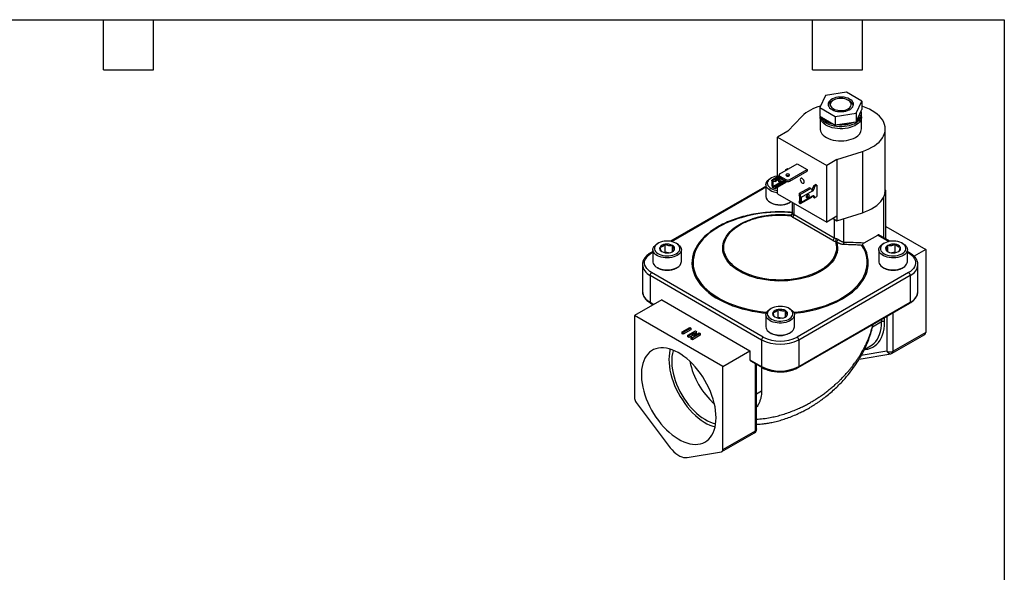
# Model space of a CAD drawing. Header units: inches. Extents: x 0.7 to 32.2, y 0.7 to 24.8.
# Tile 4 of 4: x 14.5 to 32.2, y 14.8 to 24.8. Entities that reach past the tile are written whole.
import ezdxf

# ---------------------------------------------------------------- set-up
doc = ezdxf.new("R2010")
doc.units = ezdxf.units.IN
doc.header["$LTSCALE"] = 3
doc.header["$MEASUREMENT"] = 0
doc.linetypes.add('SLD-Solid', pattern=[0])
doc.layers.add('TEXT', color=140, linetype='SLD-Solid', lineweight=25)

msp = doc.modelspace()

# ---------------------------------------------------------------- linework, layer by layer
for p, q in [((29.032, 23.389), (28.93, 23.169)), ((29.411, 23.447), (29.032, 23.389)), ((29.689, 23.287), (29.411, 23.447)), ((29.176, 23.302), (29.148, 23.286)), ((29.471, 23.286), (29.443, 23.302)), ((29.588, 23.068), (29.689, 23.287)), ((29.689, 23.287), (29.689, 23.135)), ((28.93, 23.169), (29.208, 23.009)), ((28.93, 23.169), (28.93, 23.018)), ((29.208, 23.009), (29.588, 23.068)), ((29.588, 23.068), (29.588, 22.916)), ((29.599, 22.94), (29.678, 23.11)), ((29.678, 23.11), (29.689, 23.135)), ((29.683, 23.046), (29.683, 23.076)), ((28.357, 22.748), (28.61, 23.011)), ((28.93, 23.018), (28.961, 22.999)), ((28.937, 23.005), (28.937, 22.787)), ((28.937, 23.003), (28.937, 23.005)), ((28.961, 22.999), (29.177, 22.875)), ((29.177, 22.875), (29.208, 22.857)), ((29.208, 23.009), (29.208, 22.857)), ((29.208, 22.857), (29.251, 22.864)), ((29.251, 22.864), (29.545, 22.909)), ((29.545, 22.909), (29.588, 22.916)), ((29.588, 22.916), (29.599, 22.94)), ((29.683, 22.787), (29.683, 23.005)), ((29.683, 23.005), (29.683, 23.002)), ((28.357, 22.748), (28.173, 22.641)), ((30.11, 21.685), (30.11, 22.787)), ((28.173, 22.641), (29.057, 22.131)), ((28.173, 21.927), (28.173, 22.641)), ((29.241, 22.237), (29.697, 22.383)), ((29.697, 22.383), (29.697, 21.281)), ((28.214, 21.98), (28.526, 22.16)), ((28.526, 22.16), (28.705, 22.056)), ((29.241, 22.237), (29.057, 22.131)), ((29.241, 22.237), (29.241, 21.217)), ((28.199, 21.959), (28.199, 21.933)), ((28.315, 22.044), (28.314, 22.037)), ((28.315, 22.054), (28.353, 22.076)), ((28.328, 22.046), (28.315, 22.054)), ((28.315, 22.054), (28.315, 22.044)), ((28.32, 22.041), (28.315, 22.044)), ((28.353, 22.076), (28.367, 22.068)), ((28.393, 21.876), (28.705, 22.056)), ((28.393, 21.85), (28.705, 22.03)), ((28.705, 22.056), (28.705, 22.03)), ((29.057, 21.111), (29.057, 22.131)), ((27.963, 21.79), (27.963, 21.574)), ((28.056, 21.904), (28.038, 21.894)), ((28.07, 21.854), (28.07, 21.767)), ((28.199, 21.942), (28.079, 21.873)), ((28.088, 21.875), (28.088, 21.725)), ((28.294, 21.866), (28.095, 21.752)), ((28.101, 21.849), (28.095, 21.845)), ((28.095, 21.752), (28.095, 21.845)), ((28.299, 21.86), (28.101, 21.745)), ((28.101, 21.849), (28.136, 21.842)), ((28.2, 21.929), (28.104, 21.874)), ((28.104, 21.874), (28.136, 21.868)), ((28.214, 21.913), (28.136, 21.868)), ((28.236, 21.9), (28.136, 21.842)), ((28.136, 21.868), (28.136, 21.842)), ((28.323, 21.846), (28.136, 21.739)), ((28.323, 21.821), (28.136, 21.713)), ((28.214, 21.939), (28.322, 21.876)), ((28.214, 21.913), (28.214, 21.939)), ((28.214, 21.913), (28.322, 21.85)), ((28.299, 21.86), (28.323, 21.846)), ((28.315, 21.854), (28.315, 21.851)), ((28.322, 21.85), (28.322, 21.876)), ((28.323, 21.821), (28.323, 21.846)), ((28.337, 21.836), (28.323, 21.845)), ((28.337, 21.844), (28.337, 21.836)), ((28.337, 21.836), (28.348, 21.842)), ((28.376, 21.947), (28.376, 21.943)), ((28.378, 21.945), (28.379, 21.945)), ((28.393, 21.876), (28.393, 21.85)), ((28.817, 21.764), (28.855, 21.786)), ((28.878, 21.773), (28.855, 21.786)), ((27.893, 21.716), (26.247, 20.766)), ((26.264, 20.762), (27.913, 21.714)), ((28.101, 21.745), (28.136, 21.739)), ((28.104, 21.72), (28.136, 21.713)), ((28.136, 21.739), (28.136, 21.713)), ((28.173, 21.621), (28.173, 21.735)), ((28.173, 21.621), (29.057, 21.111)), ((28.747, 21.73), (28.561, 21.623)), ((28.561, 21.623), (28.561, 21.598)), ((28.571, 21.604), (28.561, 21.623)), ((28.768, 21.718), (28.571, 21.604)), ((28.797, 21.668), (28.595, 21.551)), ((28.716, 21.604), (28.716, 21.605)), ((28.768, 21.718), (28.747, 21.73)), ((28.817, 21.764), (28.839, 21.751)), ((28.817, 21.764), (28.817, 21.754)), ((28.817, 21.754), (28.839, 21.741)), ((28.839, 21.751), (28.878, 21.773)), ((28.839, 21.751), (28.839, 21.741)), ((28.878, 21.773), (28.878, 21.569)), ((30.119, 20.807), (30.119, 21.666)), ((28.038, 21.47), (28.056, 21.459)), ((28.382, 21.459), (28.4, 21.47)), ((28.435, 21.47), (28.435, 21.277)), ((28.469, 21.248), (28.469, 21.45)), ((28.572, 21.577), (28.561, 21.598)), ((28.574, 21.502), (28.561, 21.494)), ((28.561, 21.494), (28.561, 21.469)), ((28.572, 21.474), (28.561, 21.494)), ((28.571, 21.45), (28.561, 21.469)), ((28.574, 21.475), (28.572, 21.474)), ((28.574, 21.475), (28.574, 21.569)), ((28.576, 21.593), (28.576, 21.443)), ((28.586, 21.445), (28.788, 21.562)), ((28.797, 21.58), (28.595, 21.464)), ((28.595, 21.551), (28.595, 21.464)), ((28.709, 21.579), (28.692, 21.57)), ((28.817, 21.569), (28.839, 21.556)), ((28.817, 21.569), (28.817, 21.56)), ((28.817, 21.56), (28.839, 21.547)), ((28.839, 21.547), (28.878, 21.569)), ((28.839, 21.556), (28.839, 21.547)), ((30.084, 20.827), (30.084, 21.569)), ((28.435, 21.277), (28.436, 21.278)), ((29.241, 21.135), (29.697, 21.281)), ((29.165, 20.782), (28.441, 21.2)), ((28.469, 21.248), (29.193, 20.83)), ((29.241, 21.217), (29.057, 21.111)), ((29.17, 21.176), (29.241, 21.135)), ((29.193, 21.163), (29.193, 20.83)), ((29.241, 21.217), (29.241, 21.135)), ((29.36, 21.173), (29.36, 20.753)), ((30.119, 21.035), (30.836, 20.621)), ((26.024, 20.731), (26.006, 20.721)), ((26.367, 20.721), (26.349, 20.731)), ((29.731, 20.739), (29.973, 20.878)), ((29.973, 20.878), (30.173, 20.762)), ((30.191, 20.766), (29.992, 20.88)), ((30.088, 20.731), (30.07, 20.721)), ((30.432, 20.721), (30.414, 20.731)), ((25.931, 20.583), (25.888, 20.559)), ((25.908, 20.557), (25.931, 20.57)), ((25.931, 20.616), (25.931, 20.401)), ((26.151, 20.569), (26.141, 20.563)), ((26.151, 20.569), (26.151, 20.713)), ((26.209, 20.56), (26.151, 20.569)), ((26.283, 20.584), (26.283, 20.693)), ((26.442, 20.401), (26.442, 20.616)), ((29.995, 20.616), (29.995, 20.401)), ((30.155, 20.583), (30.155, 20.693)), ((30.286, 20.569), (30.228, 20.56)), ((30.286, 20.569), (30.286, 20.713)), ((30.296, 20.563), (30.286, 20.569)), ((30.507, 20.401), (30.507, 20.616)), ((30.549, 20.559), (30.507, 20.583)), ((30.507, 20.57), (30.529, 20.557)), ((30.836, 20.621), (30.626, 20.5)), ((30.836, 20.621), (30.836, 19.129)), ((25.742, 20.352), (25.742, 20.348)), ((25.742, 20.348), (25.742, 19.866)), ((27.913, 19.046), (25.908, 20.203)), ((26.006, 20.296), (26.024, 20.286)), ((26.349, 20.286), (26.367, 20.296)), ((30.529, 20.203), (28.525, 19.046)), ((30.07, 20.296), (30.088, 20.286)), ((30.414, 20.286), (30.432, 20.296)), ((30.696, 19.866), (30.696, 20.348)), ((30.696, 20.344), (30.696, 20.348)), ((25.88, 20.155), (27.885, 18.998)), ((25.88, 20.155), (25.88, 19.673)), ((28.553, 18.998), (30.557, 20.155)), ((30.557, 20.155), (30.557, 19.673)), ((30.696, 19.861), (30.696, 19.866)), ((26.089, 19.713), (25.602, 19.432)), ((25.88, 19.673), (25.95, 19.633)), ((25.888, 19.655), (25.938, 19.626)), ((26.089, 19.713), (27.676, 18.797)), ((28.545, 18.498), (30.549, 19.655)), ((28.553, 18.516), (30.557, 19.673)), ((28.056, 19.558), (28.038, 19.548)), ((28.183, 19.395), (28.183, 19.54)), ((28.315, 19.411), (28.315, 19.52)), ((28.4, 19.548), (28.382, 19.558)), ((30.251, 18.792), (30.251, 19.483)), ((27.189, 18.516), (25.602, 19.432)), ((25.602, 19.432), (25.602, 17.94)), ((27.963, 19.443), (27.963, 19.228)), ((28.183, 19.395), (28.174, 19.39)), ((28.242, 19.386), (28.183, 19.395)), ((28.475, 19.228), (28.475, 19.443)), ((30.042, 19.318), (29.878, 19.223)), ((30.042, 19.362), (30.042, 19.318)), ((30.098, 19.318), (30.098, 19.394)), ((30.14, 19.418), (30.14, 18.792)), ((26.454, 19.138), (26.593, 19.218)), ((26.454, 19.105), (26.454, 19.138)), ((26.472, 19.127), (26.454, 19.138)), ((26.612, 19.207), (26.472, 19.127)), ((26.612, 19.175), (26.472, 19.095)), ((26.472, 19.095), (26.472, 19.127)), ((26.556, 19.079), (26.695, 19.159)), ((26.675, 19.126), (26.574, 19.068)), ((26.593, 19.218), (26.612, 19.207)), ((26.612, 19.207), (26.612, 19.175)), ((26.62, 19.042), (26.676, 19.126)), ((26.715, 19.147), (26.659, 19.063)), ((26.676, 19.126), (26.675, 19.126)), ((26.675, 19.124), (26.675, 19.126)), ((26.695, 19.159), (26.715, 19.147)), ((26.715, 19.115), (26.715, 19.147)), ((28.038, 19.123), (28.056, 19.113)), ((28.382, 19.113), (28.4, 19.123)), ((30.836, 19.129), (30.251, 18.792)), ((26.472, 19.095), (26.454, 19.105)), ((26.574, 19.068), (26.556, 19.079)), ((26.556, 19.047), (26.556, 19.079)), ((26.574, 19.036), (26.556, 19.047)), ((26.642, 19.075), (26.574, 19.036)), ((26.574, 19.036), (26.574, 19.068)), ((26.62, 19.009), (26.62, 19.042)), ((26.64, 19.03), (26.62, 19.042)), ((26.64, 18.998), (26.62, 19.009)), ((26.78, 19.11), (26.64, 19.03)), ((26.78, 19.078), (26.64, 18.998)), ((26.64, 18.998), (26.64, 19.03)), ((26.659, 19.063), (26.66, 19.063)), ((26.66, 19.063), (26.761, 19.121)), ((26.715, 19.115), (26.693, 19.082)), ((26.761, 19.121), (26.78, 19.11)), ((26.78, 19.11), (26.78, 19.078)), ((27.885, 18.998), (27.885, 18.516)), ((28.553, 18.998), (28.553, 18.516)), ((30.235, 18.756), (30.819, 19.093)), ((27.189, 18.516), (27.676, 18.797)), ((27.676, 18.797), (27.676, 18.636)), ((30.14, 18.792), (29.677, 18.714)), ((29.733, 18.819), (29.846, 18.885)), ((27.676, 18.636), (27.885, 18.516)), ((27.684, 18.618), (27.893, 18.498)), ((29.64, 18.65), (30.208, 18.746)), ((27.189, 17.024), (27.189, 18.516)), ((27.773, 17.361), (27.773, 18.567)), ((27.796, 17.393), (27.796, 18.553)), ((27.885, 18.502), (27.885, 18.072)), ((27.885, 18.072), (27.796, 18.021)), ((25.627, 17.871), (26.244, 17.055)), ((27.189, 17.024), (27.773, 17.361)), ((27.172, 16.988), (27.757, 17.325)), ((26.546, 16.881), (27.163, 16.984))]:
    msp.add_line(p, q)
at = {"flags": 128}
for points in [[(29.251, 23.101), (29.288, 23.097), (29.325, 23.097), (29.363, 23.1), (29.398, 23.107), (29.432, 23.117), (29.462, 23.13), (29.488, 23.146), (29.509, 23.164), (29.524, 23.184), (29.534, 23.205), (29.538, 23.226), (29.535, 23.248), (29.526, 23.269), (29.512, 23.289), (29.491, 23.308), (29.466, 23.324), (29.437, 23.337), (29.404, 23.348), (29.369, 23.355), (29.332, 23.359), (29.294, 23.359), (29.257, 23.356), (29.221, 23.349), (29.188, 23.339), (29.158, 23.326), (29.132, 23.31), (29.111, 23.292), (29.095, 23.273), (29.085, 23.252), (29.082, 23.23), (29.084, 23.208), (29.093, 23.187), (29.108, 23.167), (29.128, 23.149), (29.153, 23.133), (29.182, 23.119), (29.215, 23.108), (29.251, 23.101)], [(29.443, 23.148), (29.465, 23.163), (29.481, 23.18), (29.493, 23.198), (29.498, 23.218), (29.497, 23.237), (29.49, 23.256), (29.478, 23.274), (29.46, 23.291), (29.437, 23.305), (29.41, 23.317), (29.38, 23.326), (29.347, 23.332), (29.314, 23.334), (29.28, 23.332), (29.247, 23.328), (29.217, 23.32), (29.189, 23.308), (29.165, 23.295), (29.146, 23.279), (29.132, 23.261), (29.123, 23.242), (29.121, 23.222), (29.125, 23.203), (29.135, 23.184), (29.15, 23.167), (29.17, 23.151), (29.195, 23.138), (29.224, 23.128), (29.255, 23.121), (29.289, 23.117), (29.322, 23.116), (29.356, 23.119), (29.388, 23.126), (29.417, 23.135), (29.443, 23.148)], [(28.942, 23.011), (28.945, 23.002), (28.958, 22.975), (28.976, 22.95), (29, 22.926), (29.03, 22.904), (29.063, 22.884), (29.101, 22.868), (29.142, 22.854), (29.186, 22.843), (29.232, 22.835), (29.28, 22.831), (29.328, 22.831), (29.375, 22.834), (29.421, 22.841), (29.466, 22.851), (29.508, 22.864), (29.547, 22.88), (29.582, 22.899), (29.612, 22.92), (29.638, 22.943), (29.658, 22.968), (29.672, 22.995), (29.68, 23.022), (29.683, 23.046)], [(29.697, 22.383), (29.757, 22.404), (29.814, 22.429), (29.867, 22.456), (29.915, 22.485), (29.959, 22.517), (29.997, 22.551), (30.031, 22.587), (30.058, 22.624), (30.08, 22.663), (30.096, 22.703), (30.106, 22.743), (30.11, 22.784), (30.107, 22.824), (30.098, 22.865), (30.083, 22.904), (30.063, 22.943), (30.036, 22.981), (30.003, 23.017), (29.966, 23.051), (29.923, 23.084), (29.875, 23.114), (29.823, 23.141), (29.767, 23.166), (29.708, 23.188), (29.689, 23.194)], [(29.683, 23.002), (29.682, 22.991), (29.675, 22.963), (29.663, 22.937), (29.645, 22.911), (29.621, 22.887), (29.593, 22.865), (29.559, 22.845), (29.522, 22.828), (29.481, 22.814), (29.437, 22.803), (29.391, 22.795), (29.344, 22.791), (29.296, 22.79), (29.249, 22.793), (29.202, 22.799), (29.157, 22.809), (29.115, 22.822), (29.076, 22.837), (29.041, 22.856), (29.01, 22.877), (28.984, 22.9), (28.963, 22.925), (28.948, 22.951), (28.94, 22.979), (28.937, 23.003)], [(28.937, 22.787), (28.937, 22.777), (28.942, 22.749), (28.954, 22.723), (28.971, 22.697), (28.994, 22.673), (29.022, 22.65), (29.054, 22.63), (29.091, 22.613), (29.132, 22.598), (29.175, 22.586), (29.221, 22.578), (29.268, 22.573), (29.316, 22.572), (29.363, 22.574), (29.41, 22.58), (29.455, 22.589), (29.498, 22.601), (29.537, 22.617), (29.573, 22.635)], [(28.332, 21.944), (28.342, 21.94), (28.355, 21.939), (28.368, 21.94), (28.378, 21.944), (28.386, 21.95), (28.388, 21.958), (28.386, 21.965), (28.378, 21.971), (28.368, 21.975), (28.355, 21.977), (28.342, 21.975), (28.332, 21.971), (28.325, 21.965), (28.322, 21.958), (28.325, 21.95), (28.332, 21.944)], [(28.038, 21.685), (28.012, 21.702), (27.992, 21.721), (27.976, 21.742), (27.967, 21.764), (27.963, 21.787), (27.965, 21.809), (27.973, 21.831), (27.987, 21.853), (28.007, 21.872), (28.031, 21.89), (28.038, 21.894)], [(28.173, 21.941), (28.159, 21.939), (28.124, 21.932), (28.092, 21.921), (28.063, 21.908), (28.037, 21.892), (28.017, 21.875), (28.002, 21.855), (27.992, 21.834), (27.988, 21.813), (27.991, 21.792), (27.999, 21.771), (28.013, 21.751), (28.032, 21.733), (28.056, 21.716)], [(28.07, 21.854), (28.07, 21.859), (28.071, 21.863), (28.073, 21.867), (28.075, 21.87), (28.078, 21.872), (28.081, 21.874), (28.085, 21.875), (28.088, 21.875)], [(28.197, 21.877), (28.196, 21.876), (28.191, 21.864), (28.189, 21.853), (28.191, 21.844), (28.196, 21.838), (28.204, 21.836), (28.213, 21.839), (28.222, 21.847), (28.23, 21.857), (28.235, 21.869), (28.237, 21.88), (28.237, 21.88)], [(28.237, 21.88), (28.235, 21.89), (28.23, 21.896), (28.229, 21.896)], [(28.65, 21.835), (28.648, 21.85), (28.642, 21.866), (28.633, 21.88), (28.621, 21.892), (28.609, 21.899), (28.598, 21.9), (28.588, 21.897), (28.582, 21.888), (28.58, 21.875), (28.582, 21.86), (28.588, 21.845), (28.598, 21.83), (28.609, 21.819), (28.621, 21.812), (28.633, 21.81), (28.642, 21.813), (28.648, 21.822), (28.65, 21.835)], [(27.913, 21.714), (27.952, 21.734), (27.963, 21.739)], [(28.715, 21.604), (28.724, 21.607), (28.732, 21.606), (28.737, 21.6), (28.739, 21.59), (28.737, 21.579), (28.732, 21.567), (28.724, 21.557), (28.715, 21.549), (28.706, 21.546), (28.698, 21.548), (28.693, 21.554), (28.691, 21.563), (28.693, 21.575), (28.698, 21.586), (28.706, 21.597), (28.715, 21.604)], [(29.697, 21.281), (29.756, 21.302), (29.812, 21.326), (29.864, 21.352), (29.912, 21.381), (29.955, 21.412), (29.994, 21.446), (30.027, 21.481), (30.055, 21.517), (30.078, 21.555), (30.094, 21.594), (30.105, 21.634)], [(28.576, 21.443), (28.58, 21.443), (28.584, 21.444), (28.587, 21.445), (28.59, 21.448), (28.592, 21.451), (28.593, 21.455), (28.594, 21.459), (28.595, 21.464)], [(27.23, 21.085), (27.201, 21.071), (27.129, 21.033), (27.061, 20.993), (26.998, 20.95), (26.939, 20.906), (26.886, 20.859), (26.837, 20.81), (26.794, 20.759), (26.757, 20.708), (26.725, 20.655), (26.699, 20.6), (26.678, 20.545), (26.664, 20.49), (26.656, 20.434), (26.653, 20.378), (26.657, 20.321), (26.667, 20.266), (26.683, 20.21), (26.705, 20.155), (26.732, 20.101), (26.766, 20.049), (26.805, 19.997), (26.849, 19.947), (26.899, 19.899), (26.954, 19.852), (27.014, 19.808), (27.078, 19.766), (27.147, 19.726), (27.22, 19.689), (27.297, 19.654), (27.377, 19.623), (27.461, 19.594), (27.547, 19.568), (27.637, 19.546), (27.728, 19.527), (27.821, 19.511), (27.916, 19.498), (27.977, 19.492)], [(29.237, 20.749), (29.247, 20.704), (29.252, 20.658), (29.25, 20.613), (29.242, 20.567), (29.228, 20.522), (29.209, 20.478), (29.183, 20.435), (29.152, 20.393), (29.116, 20.353), (29.074, 20.314), (29.027, 20.277), (28.975, 20.243), (28.919, 20.21), (28.859, 20.181), (28.795, 20.154), (28.728, 20.13), (28.658, 20.109), (28.585, 20.091), (28.51, 20.077), (28.434, 20.065), (28.356, 20.058), (28.277, 20.053), (28.198, 20.052), (28.119, 20.055), (28.041, 20.061), (27.964, 20.071), (27.888, 20.084), (27.814, 20.1), (27.742, 20.119), (27.674, 20.142), (27.608, 20.168), (27.546, 20.196), (27.488, 20.227), (27.435, 20.26), (27.385, 20.296), (27.341, 20.334), (27.302, 20.374), (27.268, 20.415), (27.24, 20.458), (27.218, 20.501), (27.201, 20.546), (27.191, 20.591), (27.186, 20.637), (27.187, 20.682), (27.195, 20.728), (27.208, 20.773), (27.228, 20.817), (27.253, 20.86), (27.284, 20.902), (27.32, 20.943), (27.362, 20.982), (27.408, 21.018), (27.46, 21.053), (27.515, 21.085), (27.575, 21.115), (27.639, 21.142), (27.706, 21.166), (27.721, 21.171)], [(27.097, 21.027), (27.031, 20.986), (26.968, 20.943), (26.91, 20.897), (26.858, 20.85), (26.81, 20.801), (26.768, 20.75), (26.731, 20.698), (26.7, 20.644), (26.675, 20.59), (26.656, 20.534), (26.642, 20.479), (26.635, 20.422), (26.633, 20.366), (26.638, 20.31), (26.648, 20.254), (26.665, 20.198), (26.687, 20.143), (26.715, 20.089), (26.749, 20.036), (26.788, 19.985), (26.833, 19.935), (26.883, 19.886), (26.939, 19.84), (26.999, 19.795), (27.063, 19.753), (27.132, 19.713), (27.206, 19.676), (27.283, 19.641), (27.363, 19.609), (27.447, 19.58), (27.534, 19.554), (27.623, 19.532), (27.715, 19.512), (27.808, 19.496), (27.903, 19.483), (27.969, 19.476)], [(28.935, 20.24), (28.876, 20.209), (28.814, 20.18), (28.748, 20.155), (28.678, 20.132), (28.606, 20.113), (28.532, 20.097), (28.455, 20.085), (28.377, 20.076), (28.298, 20.071), (28.219, 20.069), (28.139, 20.071), (28.06, 20.076), (27.982, 20.085), (27.906, 20.097), (27.831, 20.113), (27.759, 20.132), (27.69, 20.155), (27.624, 20.18), (27.561, 20.209), (27.503, 20.24), (27.449, 20.274), (27.4, 20.31), (27.355, 20.348), (27.317, 20.388), (27.283, 20.43), (27.256, 20.473), (27.234, 20.517), (27.219, 20.562), (27.209, 20.607), (27.206, 20.653), (27.209, 20.699), (27.219, 20.745), (27.234, 20.79), (27.256, 20.834), (27.283, 20.877), (27.317, 20.919), (27.355, 20.959), (27.4, 20.997), (27.449, 21.033), (27.503, 21.067)], [(26.367, 20.512), (26.338, 20.497), (26.304, 20.485), (26.268, 20.476), (26.23, 20.471), (26.191, 20.469), (26.152, 20.47), (26.114, 20.475), (26.077, 20.483), (26.043, 20.494), (26.013, 20.508), (25.986, 20.525), (25.964, 20.543), (25.947, 20.564), (25.936, 20.585), (25.931, 20.608), (25.932, 20.63), (25.939, 20.653), (25.951, 20.674), (25.969, 20.694), (25.992, 20.712), (26.006, 20.721)], [(26.349, 20.543), (26.373, 20.56), (26.393, 20.578), (26.406, 20.598), (26.415, 20.619), (26.417, 20.64), (26.413, 20.661), (26.403, 20.682), (26.388, 20.701), (26.368, 20.719), (26.343, 20.735), (26.314, 20.748), (26.281, 20.758), (26.246, 20.766), (26.21, 20.77), (26.173, 20.77), (26.136, 20.767), (26.101, 20.761), (26.067, 20.751), (26.037, 20.738), (26.011, 20.723), (25.989, 20.706), (25.973, 20.687), (25.962, 20.666), (25.957, 20.645), (25.957, 20.624), (25.964, 20.603), (25.976, 20.583), (25.994, 20.564), (26.017, 20.547), (26.044, 20.533), (26.075, 20.521), (26.109, 20.512), (26.145, 20.506), (26.182, 20.504), (26.219, 20.506), (26.255, 20.51), (26.289, 20.518), (26.321, 20.529), (26.349, 20.543)], [(26.367, 20.721), (26.374, 20.717), (26.399, 20.699), (26.418, 20.679), (26.432, 20.658), (26.44, 20.636), (26.442, 20.613), (26.439, 20.591), (26.429, 20.569), (26.414, 20.548), (26.393, 20.529), (26.367, 20.512)], [(30.432, 20.721), (30.437, 20.718), (30.461, 20.701), (30.481, 20.681), (30.495, 20.66), (30.504, 20.638), (30.507, 20.615), (30.504, 20.593), (30.494, 20.571), (30.48, 20.55), (30.459, 20.531), (30.434, 20.513), (30.405, 20.498), (30.372, 20.486), (30.336, 20.477), (30.298, 20.471), (30.259, 20.469), (30.22, 20.47), (30.182, 20.474), (30.145, 20.482), (30.111, 20.493), (30.08, 20.507), (30.053, 20.523), (30.03, 20.542), (30.013, 20.562), (30.001, 20.584), (29.996, 20.606), (29.996, 20.629), (30.002, 20.651), (30.014, 20.672), (30.032, 20.693), (30.055, 20.711), (30.07, 20.721)], [(30.191, 20.766), (30.156, 20.758), (30.124, 20.748), (30.095, 20.735), (30.07, 20.719), (30.049, 20.701), (30.034, 20.682), (30.024, 20.661), (30.021, 20.64), (30.023, 20.619), (30.031, 20.598), (30.045, 20.578), (30.064, 20.56), (30.088, 20.543), (30.116, 20.529), (30.148, 20.518), (30.182, 20.51), (30.219, 20.506), (30.256, 20.504), (30.293, 20.506), (30.328, 20.512), (30.362, 20.521), (30.393, 20.533), (30.42, 20.547), (30.443, 20.564), (30.461, 20.583), (30.473, 20.603), (30.48, 20.624), (30.481, 20.645), (30.476, 20.666), (30.465, 20.687), (30.448, 20.706), (30.426, 20.723), (30.4, 20.738), (30.37, 20.751), (30.337, 20.761), (30.302, 20.767), (30.265, 20.77), (30.228, 20.77), (30.191, 20.766)], [(25.908, 20.203), (25.873, 20.226), (25.844, 20.251), (25.819, 20.277), (25.801, 20.306), (25.788, 20.335), (25.782, 20.365), (25.782, 20.395), (25.788, 20.425), (25.801, 20.454), (25.819, 20.483), (25.844, 20.509), (25.873, 20.534), (25.908, 20.557)], [(28.46, 19.492), (28.497, 19.495), (28.592, 19.507), (28.686, 19.522), (28.778, 19.541), (28.868, 19.562), (28.955, 19.587), (29.04, 19.615), (29.121, 19.646), (29.199, 19.68), (29.273, 19.717), (29.343, 19.756), (29.408, 19.797), (29.469, 19.841), (29.525, 19.887), (29.576, 19.935), (29.622, 19.984), (29.663, 20.036), (29.697, 20.088), (29.726, 20.142), (29.75, 20.196), (29.767, 20.252), (29.778, 20.307), (29.784, 20.363), (29.783, 20.42), (29.776, 20.476), (29.763, 20.531), (29.745, 20.587), (29.72, 20.641), (29.689, 20.694)], [(30.529, 20.557), (30.564, 20.534), (30.594, 20.509), (30.618, 20.483), (30.637, 20.454), (30.649, 20.425), (30.655, 20.395), (30.655, 20.365), (30.649, 20.335), (30.637, 20.306), (30.618, 20.277), (30.594, 20.251), (30.564, 20.226), (30.529, 20.203)], [(25.931, 20.401), (25.931, 20.392), (25.936, 20.37), (25.947, 20.348), (25.964, 20.328), (25.986, 20.309), (26.013, 20.293), (26.043, 20.279), (26.077, 20.267), (26.114, 20.259), (26.152, 20.255), (26.191, 20.253), (26.23, 20.255), (26.268, 20.261), (26.304, 20.27), (26.338, 20.282), (26.367, 20.296)], [(29.995, 20.401), (29.996, 20.391), (30.001, 20.368), (30.013, 20.347), (30.03, 20.326), (30.053, 20.308), (30.08, 20.291), (30.111, 20.277), (30.145, 20.267), (30.182, 20.259), (30.22, 20.254), (30.259, 20.253), (30.298, 20.256), (30.336, 20.262), (30.372, 20.271), (30.405, 20.283), (30.434, 20.298), (30.459, 20.315), (30.48, 20.335), (30.494, 20.355), (30.504, 20.377), (30.507, 20.4), (30.507, 20.401)], [(28.4, 19.548), (28.419, 19.535), (28.441, 19.516), (28.458, 19.496), (28.469, 19.474), (28.474, 19.452), (28.473, 19.429), (28.467, 19.407), (28.454, 19.385), (28.436, 19.365), (28.413, 19.347), (28.385, 19.331), (28.354, 19.318), (28.319, 19.307), (28.282, 19.3), (28.243, 19.296), (28.204, 19.296), (28.165, 19.299), (28.128, 19.305), (28.092, 19.315), (28.06, 19.327), (28.031, 19.343), (28.007, 19.36), (27.987, 19.38), (27.973, 19.401), (27.965, 19.423), (27.963, 19.446), (27.967, 19.468), (27.976, 19.49), (27.992, 19.511), (28.012, 19.53), (28.038, 19.548), (28.038, 19.548)], [(28.056, 19.558), (28.032, 19.542), (28.013, 19.523), (27.999, 19.504), (27.991, 19.483), (27.988, 19.461), (27.992, 19.44), (28.002, 19.419), (28.017, 19.4), (28.037, 19.382), (28.063, 19.366), (28.092, 19.353), (28.124, 19.343), (28.159, 19.336), (28.196, 19.332), (28.233, 19.331), (28.269, 19.334), (28.305, 19.341), (28.338, 19.35), (28.368, 19.363), (28.394, 19.378), (28.416, 19.395), (28.432, 19.414), (28.443, 19.435), (28.449, 19.456), (28.448, 19.477), (28.441, 19.498), (28.429, 19.519), (28.411, 19.537), (28.388, 19.554), (28.361, 19.569), (28.33, 19.58), (28.296, 19.589), (28.26, 19.595), (28.223, 19.597), (28.186, 19.596), (28.15, 19.591), (28.116, 19.583), (28.084, 19.572), (28.056, 19.558)], [(29.736, 18.821), (29.75, 18.822), (29.797, 18.83), (29.842, 18.843), (29.884, 18.861), (29.923, 18.886), (29.958, 18.915), (29.99, 18.95), (30.018, 18.99), (30.042, 19.035), (30.062, 19.084), (30.078, 19.137), (30.089, 19.194), (30.096, 19.254), (30.098, 19.318)], [(29.846, 18.885), (29.876, 18.904), (29.91, 18.933), (29.94, 18.966), (29.967, 19.005), (29.989, 19.047), (30.008, 19.094), (30.023, 19.145), (30.034, 19.199), (30.04, 19.257), (30.042, 19.318)], [(27.963, 19.228), (27.965, 19.208), (27.973, 19.186), (27.987, 19.165), (28.007, 19.145), (28.031, 19.127), (28.06, 19.112), (28.092, 19.099), (28.128, 19.09), (28.165, 19.083), (28.204, 19.08), (28.243, 19.081), (28.282, 19.085), (28.319, 19.092), (28.354, 19.102), (28.385, 19.116), (28.413, 19.132), (28.436, 19.15), (28.454, 19.17), (28.467, 19.191), (28.473, 19.214), (28.475, 19.228)], [(27.067, 17.596), (27.065, 17.659), (27.059, 17.724), (27.048, 17.79), (27.033, 17.858), (27.015, 17.927), (26.992, 17.995), (26.966, 18.064), (26.936, 18.133), (26.902, 18.2), (26.866, 18.266), (26.826, 18.33), (26.784, 18.392), (26.739, 18.452), (26.692, 18.508), (26.643, 18.562), (26.593, 18.611), (26.541, 18.657), (26.489, 18.698), (26.435, 18.735), (26.382, 18.767), (26.329, 18.794), (26.276, 18.816), (26.224, 18.833), (26.173, 18.844), (26.123, 18.85), (26.075, 18.85), (26.029, 18.845), (25.985, 18.835), (25.944, 18.819), (25.906, 18.798), (25.871, 18.772), (25.84, 18.74), (25.811, 18.704), (25.787, 18.664), (25.766, 18.619), (25.749, 18.57), (25.737, 18.517), (25.728, 18.461), (25.724, 18.402), (25.724, 18.34), (25.728, 18.276), (25.737, 18.211), (25.749, 18.143), (25.766, 18.075), (25.787, 18.006), (25.811, 17.937), (25.84, 17.869), (25.871, 17.801), (25.906, 17.734), (25.944, 17.669), (25.985, 17.606), (26.029, 17.545), (26.075, 17.487), (26.123, 17.432), (26.173, 17.38), (26.224, 17.333), (26.276, 17.289), (26.329, 17.25), (26.382, 17.216), (26.435, 17.186), (26.489, 17.162), (26.541, 17.142), (26.593, 17.128), (26.643, 17.12), (26.692, 17.116), (26.739, 17.119), (26.784, 17.126), (26.826, 17.14), (26.866, 17.158), (26.902, 17.182), (26.936, 17.211), (26.966, 17.245), (26.992, 17.283), (27.015, 17.326), (27.033, 17.373), (27.048, 17.423), (27.059, 17.478), (27.065, 17.535), (27.067, 17.596)], [(26.242, 18.827), (26.238, 18.812), (26.228, 18.758), (26.221, 18.701), (26.219, 18.641), (26.221, 18.579), (26.228, 18.514), (26.238, 18.448), (26.253, 18.381), (26.272, 18.313), (26.295, 18.245), (26.321, 18.177), (26.351, 18.109), (26.385, 18.042), (26.421, 17.977), (26.461, 17.914), (26.503, 17.852), (26.548, 17.794), (26.595, 17.738), (26.644, 17.686), (26.694, 17.638), (26.745, 17.594), (26.797, 17.554), (26.85, 17.518), (26.903, 17.488), (26.956, 17.462), (27.008, 17.442), (27.049, 17.429)], [(26.297, 18.808), (26.295, 18.8), (26.282, 18.751), (26.274, 18.698), (26.269, 18.641), (26.269, 18.583), (26.274, 18.522), (26.282, 18.459), (26.295, 18.395), (26.312, 18.329), (26.332, 18.264), (26.357, 18.198), (26.385, 18.133), (26.417, 18.069), (26.451, 18.006), (26.489, 17.944), (26.53, 17.885), (26.573, 17.829), (26.618, 17.776), (26.665, 17.726), (26.713, 17.68), (26.763, 17.638), (26.813, 17.6), (26.864, 17.567), (26.915, 17.539), (26.965, 17.516), (27.015, 17.498), (27.06, 17.487)], [(26.244, 17.055), (26.275, 17.017), (26.308, 16.983), (26.342, 16.953), (26.378, 16.927), (26.413, 16.907), (26.448, 16.892), (26.482, 16.882), (26.515, 16.878), (26.546, 16.881)]]:
    msp.add_lwpolyline(points, dxfattribs=at)
for centre, radius, start, end in [((29.132, 22.47), 0.752, 104.5476, 133.986), ((29.204, 23.173), 0.126, 116.1535, 162.5595), ((29.416, 23.174), 0.125, 17.2097, 64.0773), ((29.522, 23.08), 0.159, 299.0758, 11.1273), ((29.229, 23.215), 0.344, 218.8321, 261.1732), ((29.312, 23.444), 0.583, 264.0089, 293.5772), ((29.504, 22.8), 0.179, 292.755, 355.9249), ((28.222, 21.959), 0.0218, 110.7834, 249.2166), ((28.164, 21.895), 0.0499, 300.2601, 350.7961), ((28.224, 21.935), 0.0251, 185.6948, 245.6253), ((28.304, 21.868), 0.0093, 190.6913, 237.3455), ((28.358, 21.945), 0.0769, 242.6097, 297.3903), ((28.358, 21.918), 0.0769, 242.6097, 297.3903), ((28.355, 21.902), 0.0493, 61.7763, 119.2064), ((27.901, 21.698), 0.0198, 54.3824, 114.3071), ((28.203, 21.989), 0.346, 241.396, 264.998), ((28.205, 21.99), 0.311, 241.4209, 264.1951), ((28.134, 21.77), 0.064, 182.8696, 224.6515), ((28.666, 21.605), 0.0499, 300.2726, 358.2775), ((28.734, 21.665), 0.063, 2.6055, 57.3945), ((28.722, 21.759), 0.0946, 315.7614, 356.9104), ((28.747, 21.746), 0.0922, 302.6055, 357.3945), ((30.075, 21.666), 0.0438, 313.5633, 36.974), ((29.84, 21.685), 0.269, 349.05, 359.9776), ((28.088, 21.585), 0.126, 185.0022, 246.3179), ((28.218, 21.808), 0.384, 242.019, 301.2271), ((28.219, 21.77), 0.351, 242.3515, 297.6539), ((28.531, 21.548), 0.064, 2.8696, 44.6515), ((28.777, 21.578), 0.0202, 305.0133, 6.2988), ((28.814, 21.56), 0.0262, 350.786, 129.2033), ((28.778, 21.57), 0.0388, 358.038, 23.9953), ((28.208, 18.857), 2.433, 84.6437, 113.6874), ((28.396, 21.276), 0.0396, 265.6481, 3.5473), ((28.398, 21.273), 0.0467, 282.9725, 354.742), ((28.509, 21.32), 0.0823, 218.4874, 241.1062), ((28.218, 19.543), 1.702, 84.1029, 106.9942), ((28.409, 21.251), 0.0605, 302.6055, 357.3945), ((29.133, 20.833), 0.0605, 302.6055, 357.3945), ((29.263, 20.954), 0.142, 240.6412, 256.3186), ((29.13, 20.817), 0.0995, 327.2502, 359.5162), ((29.373, 20.716), 0.14, 142.4018, 166.2305), ((29.405, 20.737), 0.0473, 160.2209, 219.0479), ((29.984, 20.862), 0.0198, 65.6929, 125.6176), ((25.897, 20.541), 0.0198, 54.3838, 114.2914), ((26.111, 20.638), 0.06, 160.539, 249.2579), ((26.159, 20.589), 0.125, 93.4335, 146.5611), ((26.186, 20.767), 0.209, 242.6428, 279.7711), ((26.187, 20.507), 0.209, 62.6428, 99.7711), ((26.214, 20.685), 0.125, 273.4335, 326.5611), ((26.262, 20.637), 0.06, 340.539, 69.2579), ((30.176, 20.637), 0.06, 110.7421, 199.461), ((30.223, 20.685), 0.125, 213.4389, 266.5665), ((30.251, 20.507), 0.209, 80.2289, 117.3572), ((30.251, 20.767), 0.209, 260.2289, 297.3572), ((30.279, 20.589), 0.125, 33.4389, 86.5665), ((30.326, 20.638), 0.06, 290.7421, 19.461), ((30.541, 20.541), 0.0198, 65.7086, 125.6162), ((26.317, 20.412), 0.126, 293.6821, 354.9978), ((25.982, 20.374), 0.242, 186.2441, 245.076), ((25.941, 20.152), 0.0605, 122.6055, 177.3945), ((26.187, 20.597), 0.351, 242.3461, 297.6485), ((30.251, 20.596), 0.35, 242.2551, 297.7449), ((30.497, 20.152), 0.0605, 2.6055, 57.3945), ((30.466, 20.367), 0.231, 293.2691, 354.2312), ((25.982, 19.892), 0.242, 186.2441, 245.076), ((30.466, 19.885), 0.231, 293.2691, 354.2312), ((25.899, 19.67), 0.0189, 172.7442, 235.9436), ((28.309, 21.626), 2.156, 274.2387, 298.578), ((30.538, 19.67), 0.0189, 304.0564, 7.2558), ((28.144, 19.464), 0.06, 160.539, 249.2579), ((28.191, 19.416), 0.125, 93.4335, 146.5611), ((28.219, 19.334), 0.209, 62.6428, 99.7711), ((28.294, 19.464), 0.06, 340.539, 69.2579), ((28.219, 19.594), 0.209, 242.6428, 279.7711), ((28.247, 19.512), 0.125, 273.4335, 326.5611), ((30.07, 19.264), 0.0605, 62.6097, 117.3903), ((30.798, 19.124), 0.038, 304.2544, 7.0578), ((27.945, 18.995), 0.0605, 122.6055, 177.3945), ((28.219, 19.64), 0.724, 242.5243, 297.4757), ((28.219, 19.635), 0.664, 242.5243, 297.4757), ((28.219, 19.423), 0.35, 242.3004, 297.6996), ((28.492, 18.995), 0.0605, 2.6055, 57.3945), ((30.195, 18.899), 0.121, 242.6097, 297.3903), ((30.202, 18.811), 0.0651, 197.2366, 275.7654), ((30.213, 18.787), 0.038, 304.2544, 7.0578), ((27.966, 18.891), 1.4, 191.5885, 228.4061), ((27.695, 18.634), 0.0194, 173.7012, 234.9867), ((30.195, 18.824), 0.0787, 279.5586, 299.9973), ((28.219, 19.158), 0.724, 242.5243, 297.4757), ((27.903, 18.513), 0.0189, 172.7425, 235.9602), ((28.534, 18.513), 0.0189, 304.0397, 7.2575), ((25.722, 17.945), 0.12, 182.5326, 218.1474), ((27.718, 17.393), 0.0787, 299.9973, 0), ((27.733, 17.358), 0.0401, 306.0868, 5.2254), ((27.757, 17.397), 0.0396, 294.3747, 354.3052), ((27.154, 17.018), 0.0353, 285.4743, 8.6318)]:
    msp.add_arc(centre, radius, start, end)
for points, knots in [([(29.682, 23.002), (29.682, 23.003), (29.683, 23.014), (29.682, 23.026), (29.68, 23.036), (29.679, 23.037)], [0, 0, 0, 0, 0.133115, 0.960886, 1, 1, 1, 1]), ([(28.937, 23.013), (28.937, 23.011), (28.936, 23.008), (28.937, 23.004), (28.937, 23.002)], [0, 0, 0, 0, 0.484773, 1, 1, 1, 1]), ([(28.095, 21.845), (28.095, 21.847), (28.095, 21.848), (28.098, 21.849), (28.1, 21.849), (28.101, 21.849)], [0, 0, 0, 0, 0.5, 0.5, 1, 1, 1, 1]), ([(27.963, 21.749), (27.962, 21.749), (27.947, 21.743), (27.923, 21.732), (27.902, 21.721), (27.893, 21.716)], [0, 0, 0, 0, 0.029707, 0.600741, 1, 1, 1, 1]), ([(28.095, 21.752), (28.095, 21.75), (28.095, 21.749), (28.098, 21.747), (28.1, 21.746), (28.101, 21.745)], [0, 0, 0, 0, 0.5, 0.5, 1, 1, 1, 1]), ([(28.574, 21.569), (28.574, 21.57), (28.574, 21.572), (28.573, 21.575), (28.573, 21.576), (28.572, 21.577)], [0, 0, 0, 0, 0.5, 0.5, 1, 1, 1, 1]), ([(28.574, 21.475), (28.574, 21.474), (28.574, 21.473), (28.573, 21.472), (28.573, 21.473), (28.572, 21.474)], [0, 0, 0, 0, 0.5, 0.5, 1, 1, 1, 1]), ([(28.435, 21.286), (28.39, 21.289), (28.287, 21.297), (28.126, 21.296), (27.952, 21.284), (27.784, 21.262), (27.625, 21.231), (27.476, 21.191), (27.338, 21.143), (27.211, 21.089), (27.135, 21.048), (27.097, 21.027)], [0, 0, 0, 0, 0.092722, 0.211574, 0.331411, 0.451511, 0.564335, 0.676139, 0.786355, 0.894462, 1, 1, 1, 1]), ([(28.435, 21.277), (28.435, 21.274), (28.434, 21.267), (28.431, 21.259), (28.427, 21.253), (28.423, 21.248), (28.424, 21.247), (28.424, 21.246)], [0, 0, 0, 0, 0.1443454, 0.3070358, 0.4911363, 0.7024175, 1, 1, 1, 1]), ([(28.436, 21.278), (28.436, 21.278), (28.436, 21.278), (28.437, 21.278), (28.438, 21.277), (28.439, 21.276), (28.44, 21.275), (28.441, 21.273), (28.443, 21.271), (28.444, 21.27), (28.445, 21.269)], [0, 0, 0, 0, 0.1259718, 0.2499046, 0.372667, 0.4951521, 0.6182594, 0.7428747, 0.8698523, 1, 1, 1, 1]), ([(27.503, 21.067), (27.559, 21.099), (27.623, 21.128), (27.764, 21.178), (27.841, 21.198), (28.001, 21.226), (28.084, 21.235), (28.249, 21.24), (28.331, 21.236), (28.409, 21.227)], [0, 0, 0, 0, 0.25, 0.25, 0.5, 0.5, 0.75, 0.75, 1, 1, 1, 1]), ([(28.393, 21.236), (28.392, 21.238), (28.391, 21.24), (28.402, 21.242), (28.411, 21.244), (28.418, 21.244), (28.418, 21.244)], [0, 0, 0, 0, 0.3584, 0.715644, 0.996193, 1, 1, 1, 1]), ([(28.409, 21.227), (28.407, 21.228), (28.405, 21.23), (28.402, 21.232), (28.399, 21.233), (28.397, 21.235), (28.395, 21.236), (28.394, 21.236), (28.393, 21.236)], [0, 0, 0, 0, 0.1848644, 0.3612989, 0.530068, 0.6920634, 0.848316, 1, 1, 1, 1]), ([(29.213, 20.763), (29.228, 20.718), (29.234, 20.671), (29.226, 20.576), (29.211, 20.528), (29.162, 20.435), (29.127, 20.391), (29.042, 20.309), (28.991, 20.272), (28.935, 20.24)], [0, 0, 0, 0, 0.25, 0.25, 0.5, 0.5, 0.75, 0.75, 1, 1, 1, 1]), ([(29.237, 20.749), (29.236, 20.75), (29.234, 20.751), (29.231, 20.753), (29.228, 20.755), (29.225, 20.756), (29.222, 20.758), (29.219, 20.76), (29.216, 20.761), (29.214, 20.762), (29.213, 20.763)], [0, 0, 0, 0, 0.113375, 0.229147, 0.347835, 0.469911, 0.595803, 0.725894, 0.860525, 1, 1, 1, 1]), ([(29.229, 20.816), (29.231, 20.815), (29.234, 20.815), (29.238, 20.813), (29.242, 20.812), (29.246, 20.81), (29.25, 20.808), (29.254, 20.806), (29.258, 20.804), (29.261, 20.802), (29.262, 20.801)], [0, 0, 0, 0, 0.130148, 0.257125, 0.381741, 0.504848, 0.627333, 0.750095, 0.874028, 1, 1, 1, 1]), ([(29.368, 20.707), (29.359, 20.707), (29.35, 20.708), (29.334, 20.711), (29.329, 20.712), (29.321, 20.714), (29.318, 20.715), (29.313, 20.717), (29.31, 20.718), (29.301, 20.72), (29.296, 20.722), (29.287, 20.726), (29.283, 20.727), (29.278, 20.729), (29.275, 20.73), (29.274, 20.731), (29.261, 20.737), (29.249, 20.743), (29.237, 20.749)], [0, 0, 0, 0, 0.25, 0.25, 0.375, 0.375, 0.4375, 0.4375, 0.5, 0.5, 0.625, 0.625, 0.6875, 0.71875, 0.71875, 0.75, 0.75, 1, 1, 1, 1]), ([(29.262, 20.801), (29.264, 20.8), (29.268, 20.797), (29.274, 20.793), (29.281, 20.788), (29.292, 20.782), (29.303, 20.775), (29.317, 20.768), (29.328, 20.763), (29.341, 20.758), (29.351, 20.755), (29.357, 20.754), (29.36, 20.753)], [0, 0, 0, 0, 0.052034, 0.111239, 0.177617, 0.251167, 0.422941, 0.501144, 0.644993, 0.776055, 0.894371, 1, 1, 1, 1]), ([(29.698, 20.71), (29.701, 20.715), (29.706, 20.721), (29.717, 20.73), (29.724, 20.735), (29.731, 20.739)], [0, 0, 0, 0, 0.5, 0.5, 1, 1, 1, 1]), ([(25.888, 20.559), (25.882, 20.555), (25.863, 20.544), (25.836, 20.523), (25.807, 20.497), (25.783, 20.469), (25.764, 20.439), (25.751, 20.407), (25.743, 20.379), (25.743, 20.36), (25.743, 20.353)], [0, 0, 0, 0, 0.074802, 0.216012, 0.357283, 0.49782, 0.636756, 0.773254, 0.906955, 1, 1, 1, 1]), ([(26.151, 20.713), (26.144, 20.705), (26.136, 20.696), (26.124, 20.686), (26.12, 20.682), (26.112, 20.676), (26.107, 20.673), (26.095, 20.666), (26.086, 20.662), (26.07, 20.658), (26.062, 20.658), (26.055, 20.658)], [0, 0, 0, 0, 0.25, 0.25, 0.375, 0.375, 0.5, 0.5, 0.75, 0.75, 1, 1, 1, 1]), ([(26.055, 20.658), (26.058, 20.647), (26.06, 20.638), (26.065, 20.624), (26.066, 20.62), (26.069, 20.612), (26.071, 20.608), (26.075, 20.598), (26.078, 20.593), (26.084, 20.586), (26.087, 20.583), (26.09, 20.582)], [0, 0, 0, 0, 0.25, 0.25, 0.375, 0.375, 0.5, 0.5, 0.75, 0.75, 1, 1, 1, 1]), ([(26.283, 20.693), (26.273, 20.69), (26.262, 20.688), (26.246, 20.687), (26.24, 20.686), (26.229, 20.687), (26.223, 20.687), (26.206, 20.69), (26.195, 20.693), (26.172, 20.702), (26.162, 20.707), (26.151, 20.713)], [0, 0, 0, 0, 0.25, 0.25, 0.375, 0.375, 0.5, 0.5, 0.75, 0.75, 1, 1, 1, 1]), ([(26.278, 20.58), (26.285, 20.585), (26.299, 20.595), (26.312, 20.61), (26.318, 20.617)], [0, 0, 0, 0, 0.530728, 1, 1, 1, 1]), ([(26.318, 20.617), (26.315, 20.618), (26.313, 20.621), (26.308, 20.626), (26.307, 20.628), (26.304, 20.634), (26.302, 20.637), (26.298, 20.646), (26.295, 20.654), (26.289, 20.673), (26.286, 20.683), (26.283, 20.693)], [0, 0, 0, 0, 0.25, 0.25, 0.375, 0.375, 0.5, 0.5, 0.75, 0.75, 1, 1, 1, 1]), ([(29.34, 19.733), (29.391, 19.762), (29.44, 19.794), (29.53, 19.863), (29.571, 19.9), (29.645, 19.978), (29.678, 20.018), (29.732, 20.103), (29.754, 20.146), (29.786, 20.235), (29.797, 20.28), (29.806, 20.37), (29.805, 20.415), (29.792, 20.503), (29.78, 20.546), (29.746, 20.63), (29.724, 20.671), (29.698, 20.71)], [0, 0, 0, 0, 0.125, 0.125, 0.25, 0.25, 0.375, 0.375, 0.5, 0.5, 0.625, 0.625, 0.75, 0.75, 0.875, 0.875, 1, 1, 1, 1]), ([(29.689, 20.694), (29.671, 20.695), (29.635, 20.698), (29.581, 20.7), (29.528, 20.703), (29.474, 20.705), (29.42, 20.706), (29.385, 20.707), (29.368, 20.707)], [0, 0, 0, 0, 0.174173, 0.34091, 0.500228, 0.675071, 0.841647, 1, 1, 1, 1]), ([(29.698, 20.71), (29.698, 20.709), (29.696, 20.707), (29.695, 20.704), (29.693, 20.701), (29.691, 20.697), (29.69, 20.695), (29.689, 20.694)], [0, 0, 0, 0, 0.152112, 0.318815, 0.500117, 0.720254, 1, 1, 1, 1]), ([(30.155, 20.693), (30.152, 20.683), (30.149, 20.673), (30.145, 20.659), (30.143, 20.655), (30.14, 20.647), (30.139, 20.643), (30.134, 20.633), (30.131, 20.628), (30.125, 20.621), (30.122, 20.618), (30.119, 20.617)], [0, 0, 0, 0, 0.25, 0.25, 0.375, 0.375, 0.5, 0.5, 0.75, 0.75, 1, 1, 1, 1]), ([(30.119, 20.617), (30.126, 20.61), (30.139, 20.595), (30.156, 20.58), (30.165, 20.576), (30.167, 20.575)], [0, 0, 0, 0, 0.4326457, 0.8800845, 1, 1, 1, 1]), ([(30.286, 20.713), (30.276, 20.707), (30.265, 20.702), (30.249, 20.696), (30.244, 20.694), (30.232, 20.69), (30.226, 20.689), (30.209, 20.686), (30.198, 20.686), (30.176, 20.688), (30.165, 20.69), (30.155, 20.693)], [0, 0, 0, 0, 0.25, 0.25, 0.375, 0.375, 0.5, 0.5, 0.75, 0.75, 1, 1, 1, 1]), ([(30.383, 20.658), (30.375, 20.658), (30.367, 20.658), (30.356, 20.661), (30.351, 20.663), (30.343, 20.666), (30.339, 20.668), (30.326, 20.675), (30.318, 20.682), (30.302, 20.696), (30.294, 20.705), (30.286, 20.713)], [0, 0, 0, 0, 0.25, 0.25, 0.375, 0.375, 0.5, 0.5, 0.75, 0.75, 1, 1, 1, 1]), ([(30.347, 20.582), (30.35, 20.583), (30.353, 20.586), (30.357, 20.591), (30.359, 20.593), (30.362, 20.598), (30.363, 20.601), (30.368, 20.611), (30.371, 20.619), (30.377, 20.637), (30.38, 20.647), (30.383, 20.658)], [0, 0, 0, 0, 0.25, 0.25, 0.375, 0.375, 0.5, 0.5, 0.75, 0.75, 1, 1, 1, 1]), ([(30.695, 20.343), (30.695, 20.346), (30.696, 20.36), (30.693, 20.384), (30.684, 20.414), (30.67, 20.444), (30.652, 20.473), (30.628, 20.5), (30.599, 20.525), (30.572, 20.545), (30.555, 20.555), (30.549, 20.559)], [0, 0, 0, 0, 0.03678, 0.1617442, 0.2865705, 0.4124379, 0.5403169, 0.6705628, 0.8029149, 0.9367343, 1, 1, 1, 1]), ([(25.742, 19.868), (25.742, 19.866), (25.741, 19.853), (25.745, 19.83), (25.753, 19.799), (25.767, 19.769), (25.786, 19.741), (25.81, 19.714), (25.838, 19.688), (25.865, 19.669), (25.883, 19.658), (25.888, 19.655)], [0, 0, 0, 0, 0.0262632, 0.1525917, 0.278781, 0.4060227, 0.5352979, 0.6669658, 0.8007631, 0.9360435, 1, 1, 1, 1]), ([(30.549, 19.655), (30.556, 19.659), (30.574, 19.67), (30.602, 19.69), (30.631, 19.717), (30.655, 19.745), (30.674, 19.775), (30.687, 19.806), (30.694, 19.835), (30.695, 19.853), (30.695, 19.861)], [0, 0, 0, 0, 0.074802, 0.216012, 0.357283, 0.49782, 0.636756, 0.773254, 0.906955, 1, 1, 1, 1]), ([(28.183, 19.54), (28.176, 19.531), (28.168, 19.523), (28.156, 19.512), (28.152, 19.509), (28.144, 19.503), (28.14, 19.5), (28.127, 19.493), (28.119, 19.489), (28.102, 19.485), (28.095, 19.484), (28.087, 19.484)], [0, 0, 0, 0, 0.25, 0.25, 0.375, 0.375, 0.5, 0.5, 0.75, 0.75, 1, 1, 1, 1]), ([(28.087, 19.484), (28.09, 19.474), (28.093, 19.464), (28.097, 19.451), (28.098, 19.447), (28.101, 19.439), (28.103, 19.435), (28.108, 19.425), (28.111, 19.42), (28.117, 19.412), (28.12, 19.41), (28.122, 19.408)], [0, 0, 0, 0, 0.25, 0.25, 0.375, 0.375, 0.5, 0.5, 0.75, 0.75, 1, 1, 1, 1]), ([(28.315, 19.52), (28.305, 19.517), (28.294, 19.515), (28.278, 19.513), (28.272, 19.513), (28.261, 19.514), (28.255, 19.514), (28.238, 19.517), (28.227, 19.52), (28.204, 19.529), (28.194, 19.534), (28.183, 19.54)], [0, 0, 0, 0, 0.25, 0.25, 0.375, 0.375, 0.5, 0.5, 0.75, 0.75, 1, 1, 1, 1]), ([(28.35, 19.444), (28.348, 19.445), (28.345, 19.448), (28.341, 19.453), (28.339, 19.455), (28.336, 19.46), (28.334, 19.463), (28.33, 19.473), (28.327, 19.481), (28.321, 19.499), (28.318, 19.509), (28.315, 19.52)], [0, 0, 0, 0, 0.25, 0.25, 0.375, 0.375, 0.5, 0.5, 0.75, 0.75, 1, 1, 1, 1]), ([(28.302, 19.402), (28.311, 19.407), (28.328, 19.418), (28.343, 19.435), (28.35, 19.444)], [0, 0, 0, 0, 0.503233, 1, 1, 1, 1]), ([(27.796, 17.477), (27.817, 17.478), (27.857, 17.481), (27.921, 17.487), (27.991, 17.497), (28.075, 17.512), (28.169, 17.534), (28.269, 17.562), (28.371, 17.597), (28.472, 17.637), (28.563, 17.678), (28.639, 17.716), (28.699, 17.748), (28.743, 17.773), (28.775, 17.792), (28.805, 17.811), (28.838, 17.831), (28.879, 17.858), (28.927, 17.89), (28.99, 17.936), (29.067, 17.996), (29.153, 18.068), (29.236, 18.145), (29.314, 18.222), (29.4, 18.317), (29.492, 18.429), (29.585, 18.559), (29.665, 18.687), (29.732, 18.813), (29.788, 18.938), (29.827, 19.041), (29.853, 19.123), (29.871, 19.189), (29.883, 19.239), (29.889, 19.269), (29.89, 19.274)], [0, 0, 0, 0, 0.021684, 0.042031, 0.065855, 0.095109, 0.129863, 0.163094, 0.200264, 0.238132, 0.271138, 0.299118, 0.322011, 0.33755, 0.349294, 0.359262, 0.372085, 0.387956, 0.40689, 0.428908, 0.464931, 0.503168, 0.540468, 0.576799, 0.612138, 0.66876, 0.722631, 0.77444, 0.824235, 0.872147, 0.919449, 0.942963, 0.96666, 0.994703, 1, 1, 1, 1]), ([(29.423, 18.406), (29.438, 18.423), (29.465, 18.455), (29.502, 18.5), (29.532, 18.539), (29.562, 18.579), (29.592, 18.621), (29.623, 18.667), (29.651, 18.711), (29.687, 18.772), (29.729, 18.848), (29.776, 18.944), (29.816, 19.038), (29.85, 19.136), (29.873, 19.213), (29.883, 19.259), (29.885, 19.272)], [0, 0, 0, 0, 0.064946, 0.121228, 0.168845, 0.207798, 0.26531, 0.319812, 0.371303, 0.419785, 0.530536, 0.633861, 0.743554, 0.847867, 0.958301, 1, 1, 1, 1]), ([(27.893, 18.498), (27.899, 18.494), (27.919, 18.483), (27.953, 18.468), (27.996, 18.452), (28.042, 18.439), (28.09, 18.429), (28.139, 18.423), (28.189, 18.419), (28.24, 18.419), (28.29, 18.422), (28.339, 18.428), (28.387, 18.437), (28.434, 18.45), (28.477, 18.465), (28.515, 18.481), (28.536, 18.493), (28.545, 18.498)], [0, 0, 0, 0, 0.037513, 0.108039, 0.17847, 0.248785, 0.318979, 0.389073, 0.459101, 0.529101, 0.599113, 0.669167, 0.739305, 0.809568, 0.879996, 0.950621, 1, 1, 1, 1]), ([(27.796, 17.568), (27.836, 17.571), (27.917, 17.577), (28.031, 17.596), (28.139, 17.619), (28.239, 17.645), (28.342, 17.678), (28.446, 17.716), (28.539, 17.755), (28.621, 17.794), (28.692, 17.83), (28.762, 17.868), (28.83, 17.909), (28.897, 17.951), (28.964, 17.996), (29.028, 18.042), (29.09, 18.089), (29.149, 18.138), (29.206, 18.187), (29.259, 18.236), (29.31, 18.285), (29.365, 18.341), (29.402, 18.383), (29.423, 18.406)], [0, 0, 0, 0, 0.066334, 0.134799, 0.188766, 0.244318, 0.301476, 0.360256, 0.420674, 0.461119, 0.50279, 0.545692, 0.587326, 0.628035, 0.670437, 0.714533, 0.752511, 0.793202, 0.836606, 0.873673, 0.908118, 0.950227, 1, 1, 1, 1]), ([(27.885, 18.072), (27.885, 18.053), (27.883, 18.014), (27.873, 17.957), (27.857, 17.901), (27.834, 17.841), (27.81, 17.804), (27.796, 17.783)], [0, 0, 0, 0, 0.186308, 0.372624, 0.56508, 0.757556, 1, 1, 1, 1])]:
    msp.add_open_spline(points, degree=3, knots=knots)
for points in [[(28.088, 21.875), (28.094, 21.875), (28.099, 21.875), (28.104, 21.874)], [(28.104, 21.72), (28.099, 21.721), (28.094, 21.722), (28.088, 21.725)], [(28.576, 21.593), (28.575, 21.597), (28.573, 21.601), (28.571, 21.604)], [(28.571, 21.45), (28.573, 21.447), (28.575, 21.445), (28.576, 21.443)], [(28.441, 21.2), (28.427, 21.208), (28.417, 21.217), (28.409, 21.227)], [(29.165, 20.782), (29.179, 20.774), (29.196, 20.767), (29.213, 20.763)], [(29.36, 20.753), (29.464, 20.753), (29.587, 20.748), (29.731, 20.739)]]:
    msp.add_open_spline(points, degree=3)
at = {"layer": 'TEXT'}
for p, q in [((0.75, 24.75), (32.25, 24.75)), ((16.05, 23.85), (16.05, 24.75)), ((16.95, 23.85), (16.95, 24.75)), ((28.8, 23.85), (28.8, 24.75)), ((29.7, 23.85), (29.7, 24.75)), ((32.25, 24.75), (32.25, 0.75)), ((16.05, 23.85), (16.95, 23.85)), ((28.8, 23.85), (29.7, 23.85))]:
    msp.add_line(p, q, dxfattribs=at)

doc.saveas('drawing.dxf')
